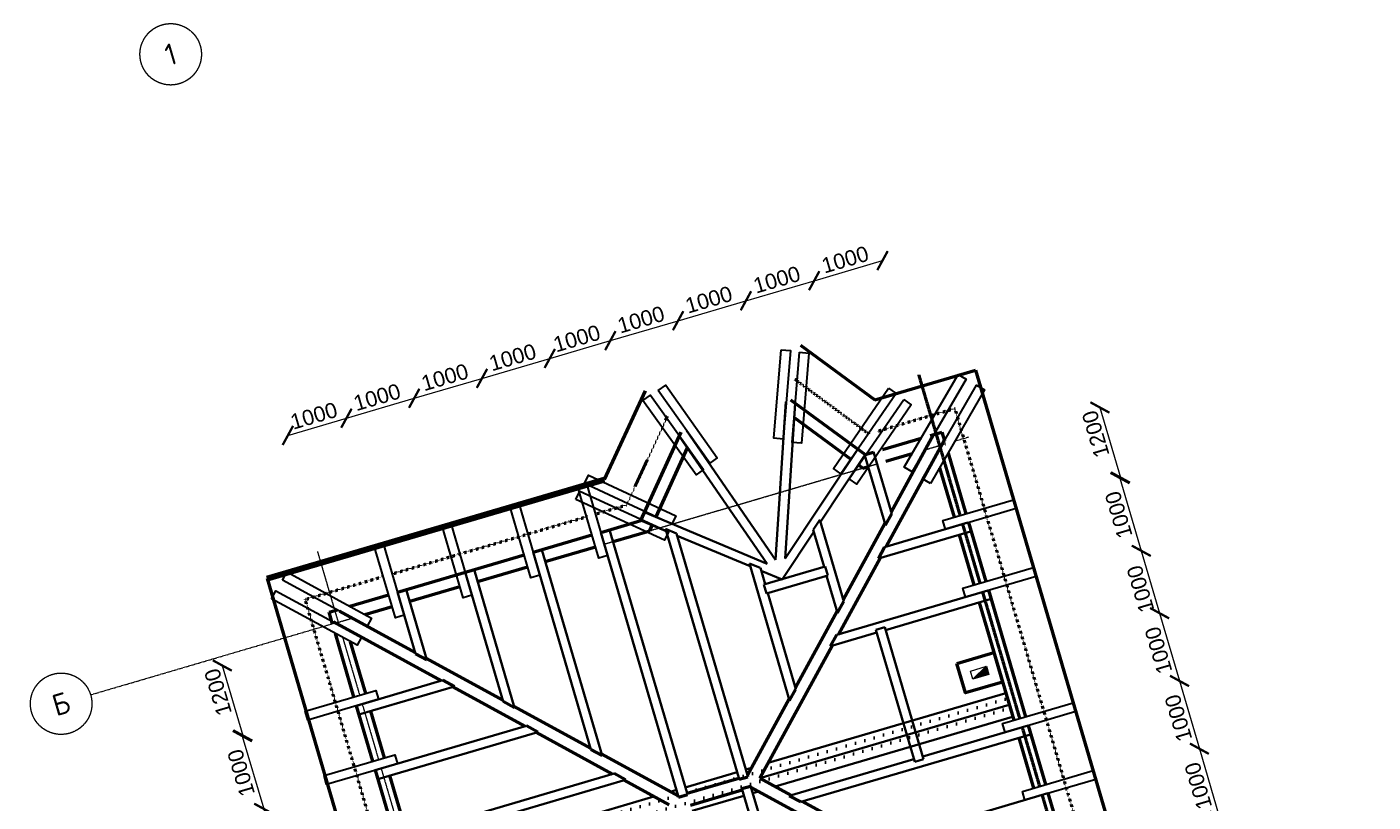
# Model space of a CAD drawing. Header units: millimetres. Extents: x -2096172177 to 2055029645, y -728784453 to 1899906214.
# Tile 98 of 109: x 1928966824 to 1957213781, y 1791817970 to 1808072039. Entities that reach past the tile are written whole.
import ezdxf
from ezdxf.enums import TextEntityAlignment as Align

# ---------------------------------------------------------------- set-up
doc = ezdxf.new("R2010")
doc.units = ezdxf.units.MM
doc.linetypes.add('ACAD_ISO03W100', pattern=[30, 12, -18])
doc.linetypes.add('DASHDOT_axis', pattern=[24, 20, -1.5, 1, -1.5])
for name, color, linetype, lineweight in [('Вентканалы', 214, 'Continuous', 18), ('жббалки', 14, 'Continuous', 35), ('Кобылки', 4, 'Continuous', 30), ('Крыша', 30, 'Continuous', 50), ('линии', 3, 'Continuous', 20), ('мауэрлат', 40, 'Continuous', 18), ('Накостные строп ноги', 10, 'Continuous', 50), ('Наружные стены', 1, 'Continuous', 50), ('Размеры', 40, 'Continuous', 18), ('стропила', 5, 'Continuous', 35)]:
    doc.layers.add(name, color=color, linetype=linetype, lineweight=lineweight)
doc.styles.add('GOST-2.304_Type-B', font='GOST Common.ttf')
doc.styles.add('стиль для стен', font='arial.ttf')
doc.dimstyles.new('Для размеров СТЕН', dxfattribs={"dimtxt": 2.5, "dimasz": 2.5, "dimexe": 1.25, "dimexo": 0.625, "dimtad": 1, "dimtxsty": 'стиль для стен', "dimblk": 'ARCHTICK', "dimcen": 2.5, "dimadec": 0, "dimazin": 0, "dimtfac": 1, "dimtmove": 0, "dimatfit": 3, "dimfxl": 1, "dimarcsym": 0})

# ---------------------------------------------------------------- blocks, each defined once
blk = doc.blocks.new('_ArchTick')
at = {"color": 0, "linetype": 'ByBlock', "const_width": 0.15}
blk.add_lwpolyline([(-0.5, -0.5), (0.5, 0.5)], dxfattribs=at)
blk = doc.blocks.new('*D663')
at = {"layer": 'Defpoints', "color": 0, "transparency": 16777216}
for p in [(1831701, 913619), (1829593, 912431), (1831701, 912431)]:
    blk.add_point(p, dxfattribs=at)
at = {"layer": 'Размеры', "color": 0, "lineweight": -2, "transparency": 16777216}
blk.add_line((1829593, 913619), (1829593, 912431), dxfattribs=at)
at = {"layer": 'Размеры', "color": 0, "lineweight": -2, "transparency": 16777216, "xscale": 250, "yscale": 250, "zscale": 250}
for p, rotation in [((1829593, 913619), 90), ((1829593, 912431), 270)]:
    blk.add_blockref('_ArchTick', p, dxfattribs=dict(at, rotation=rotation))
at = {"layer": 'Размеры', "color": 0, "transparency": 16777216, "insert": (1829405, 913222), "char_height": 250, "attachment_point": 5, "rotation": 90, "style": 'стиль для стен'}
blk.add_mtext('1200', dxfattribs=at)
blk = doc.blocks.new('*D665')
at = {"layer": 'Defpoints', "color": 0, "transparency": 16777216}
for p in [(1829593, 911190), (1829582, 910131), (1831503, 910131)]:
    blk.add_point(p, dxfattribs=at)
at = {"layer": 'Размеры', "color": 0, "lineweight": -2, "transparency": 16777216}
blk.add_line((1829582, 911190), (1829582, 910131), dxfattribs=at)
at = {"layer": 'Размеры', "color": 0, "lineweight": -2, "transparency": 16777216, "xscale": 250, "yscale": 250, "zscale": 250}
for p, rotation in [((1829582, 911190), 90), ((1829582, 910131), 270)]:
    blk.add_blockref('_ArchTick', p, dxfattribs=dict(at, rotation=rotation))
at = {"layer": 'Размеры', "color": 0, "transparency": 16777216, "insert": (1829395, 910597), "char_height": 250, "attachment_point": 5, "rotation": 90, "style": 'стиль для стен'}
blk.add_mtext('1000', dxfattribs=at)
blk = doc.blocks.new('*D675')
at = {"layer": 'Defpoints', "color": 0, "transparency": 16777216}
for p in [(1829587, 912425), (1829582, 911190), (1829593, 911190)]:
    blk.add_point(p, dxfattribs=at)
at = {"layer": 'Размеры', "color": 0, "lineweight": -2, "transparency": 16777216}
blk.add_line((1829582, 912425), (1829582, 911190), dxfattribs=at)
at = {"layer": 'Размеры', "color": 0, "lineweight": -2, "transparency": 16777216, "xscale": 250, "yscale": 250, "zscale": 250}
for p, rotation in [((1829582, 912425), 90), ((1829582, 911190), 270)]:
    blk.add_blockref('_ArchTick', p, dxfattribs=dict(at, rotation=rotation))
at = {"layer": 'Размеры', "color": 0, "transparency": 16777216, "insert": (1829395, 911856), "char_height": 250, "attachment_point": 5, "rotation": 90, "style": 'стиль для стен'}
blk.add_mtext('1000', dxfattribs=at)
blk = doc.blocks.new('*D677')
at = {"layer": 'Defpoints', "color": 0, "transparency": 16777216}
for p in [(1832665, 916912), (1832665, 913961), (1831672, 913931)]:
    blk.add_point(p, dxfattribs=at)
at = {"layer": 'Размеры', "color": 0, "lineweight": -2, "transparency": 16777216}
blk.add_line((1831672, 916912), (1832665, 916912), dxfattribs=at)
at = {"layer": 'Размеры', "color": 0, "lineweight": -2, "transparency": 16777216, "xscale": 250, "yscale": 250, "zscale": 250, "rotation": 180}
blk.add_blockref('_ArchTick', (1831672, 916912), dxfattribs=at)
at = {"layer": 'Размеры', "color": 0, "lineweight": -2, "transparency": 16777216, "xscale": 250, "yscale": 250, "zscale": 250}
blk.add_blockref('_ArchTick', (1832665, 916912), dxfattribs=at)
at = {"layer": 'Размеры', "color": 0, "transparency": 16777216, "insert": (1832168, 917099), "char_height": 250, "attachment_point": 5, "style": 'стиль для стен'}
blk.add_mtext('1000', dxfattribs=at)
blk = doc.blocks.new('*D679')
at = {"layer": 'Defpoints', "color": 0, "transparency": 16777216}
for p in [(1832665, 916912), (1833815, 916912), (1833815, 913961)]:
    blk.add_point(p, dxfattribs=at)
at = {"layer": 'Размеры', "color": 0, "lineweight": -2, "transparency": 16777216}
blk.add_line((1832665, 916912), (1833815, 916912), dxfattribs=at)
at = {"layer": 'Размеры', "color": 0, "lineweight": -2, "transparency": 16777216, "xscale": 250, "yscale": 250, "zscale": 250, "rotation": 180}
blk.add_blockref('_ArchTick', (1832665, 916912), dxfattribs=at)
at = {"layer": 'Размеры', "color": 0, "lineweight": -2, "transparency": 16777216, "xscale": 250, "yscale": 250, "zscale": 250}
blk.add_blockref('_ArchTick', (1833815, 916912), dxfattribs=at)
at = {"layer": 'Размеры', "color": 0, "transparency": 16777216, "insert": (1833240, 917099), "char_height": 250, "attachment_point": 5, "style": 'стиль для стен'}
blk.add_mtext('1000', dxfattribs=at)
blk = doc.blocks.new('*D681')
at = {"layer": 'Defpoints', "color": 0, "transparency": 16777216}
for p in [(1834965, 916912), (1833815, 913961), (1834965, 913961)]:
    blk.add_point(p, dxfattribs=at)
at = {"layer": 'Размеры', "color": 0, "lineweight": -2, "transparency": 16777216}
blk.add_line((1833815, 916912), (1834965, 916912), dxfattribs=at)
at = {"layer": 'Размеры', "color": 0, "lineweight": -2, "transparency": 16777216, "xscale": 250, "yscale": 250, "zscale": 250, "rotation": 180}
blk.add_blockref('_ArchTick', (1833815, 916912), dxfattribs=at)
at = {"layer": 'Размеры', "color": 0, "lineweight": -2, "transparency": 16777216, "xscale": 250, "yscale": 250, "zscale": 250}
blk.add_blockref('_ArchTick', (1834965, 916912), dxfattribs=at)
at = {"layer": 'Размеры', "color": 0, "transparency": 16777216, "insert": (1834390, 917099), "char_height": 250, "attachment_point": 5, "style": 'стиль для стен'}
blk.add_mtext('1000', dxfattribs=at)
blk = doc.blocks.new('*D683')
at = {"layer": 'Defpoints', "color": 0, "transparency": 16777216}
for p in [(1836115, 916912), (1834965, 913961), (1836115, 913961)]:
    blk.add_point(p, dxfattribs=at)
at = {"layer": 'Размеры', "color": 0, "lineweight": -2, "transparency": 16777216}
blk.add_line((1834965, 916912), (1836115, 916912), dxfattribs=at)
at = {"layer": 'Размеры', "color": 0, "lineweight": -2, "transparency": 16777216, "xscale": 250, "yscale": 250, "zscale": 250, "rotation": 180}
blk.add_blockref('_ArchTick', (1834965, 916912), dxfattribs=at)
at = {"layer": 'Размеры', "color": 0, "lineweight": -2, "transparency": 16777216, "xscale": 250, "yscale": 250, "zscale": 250}
blk.add_blockref('_ArchTick', (1836115, 916912), dxfattribs=at)
at = {"layer": 'Размеры', "color": 0, "transparency": 16777216, "insert": (1835540, 917099), "char_height": 250, "attachment_point": 5, "style": 'стиль для стен'}
blk.add_mtext('1000', dxfattribs=at)
blk = doc.blocks.new('*D685')
at = {"layer": 'Defpoints', "color": 0, "transparency": 16777216}
for p in [(1837143, 916912), (1836115, 913961), (1837143, 913679)]:
    blk.add_point(p, dxfattribs=at)
at = {"layer": 'Размеры', "color": 0, "lineweight": -2, "transparency": 16777216}
blk.add_line((1836115, 916912), (1837143, 916912), dxfattribs=at)
at = {"layer": 'Размеры', "color": 0, "lineweight": -2, "transparency": 16777216, "xscale": 250, "yscale": 250, "zscale": 250, "rotation": 180}
blk.add_blockref('_ArchTick', (1836115, 916912), dxfattribs=at)
at = {"layer": 'Размеры', "color": 0, "lineweight": -2, "transparency": 16777216, "xscale": 250, "yscale": 250, "zscale": 250}
blk.add_blockref('_ArchTick', (1837143, 916912), dxfattribs=at)
at = {"layer": 'Размеры', "color": 0, "transparency": 16777216, "insert": (1836629, 917099), "char_height": 250, "attachment_point": 5, "style": 'стиль для стен'}
blk.add_mtext('1000', dxfattribs=at)
blk = doc.blocks.new('*D687')
at = {"layer": 'Defpoints', "color": 0, "transparency": 16777216}
for p in [(1838293, 916912), (1837143, 913679), (1838293, 912747)]:
    blk.add_point(p, dxfattribs=at)
at = {"layer": 'Размеры', "color": 0, "lineweight": -2, "transparency": 16777216}
blk.add_line((1837143, 916912), (1838293, 916912), dxfattribs=at)
at = {"layer": 'Размеры', "color": 0, "lineweight": -2, "transparency": 16777216, "xscale": 250, "yscale": 250, "zscale": 250, "rotation": 180}
blk.add_blockref('_ArchTick', (1837143, 916912), dxfattribs=at)
at = {"layer": 'Размеры', "color": 0, "lineweight": -2, "transparency": 16777216, "xscale": 250, "yscale": 250, "zscale": 250}
blk.add_blockref('_ArchTick', (1838293, 916912), dxfattribs=at)
at = {"layer": 'Размеры', "color": 0, "transparency": 16777216, "insert": (1837718, 917099), "char_height": 250, "attachment_point": 5, "style": 'стиль для стен'}
blk.add_mtext('1000', dxfattribs=at)
blk = doc.blocks.new('*D689')
at = {"layer": 'Defpoints', "color": 0, "transparency": 16777216}
for p in [(1839443, 916912), (1839443, 912990), (1838293, 912747)]:
    blk.add_point(p, dxfattribs=at)
at = {"layer": 'Размеры', "color": 0, "lineweight": -2, "transparency": 16777216}
blk.add_line((1838293, 916912), (1839443, 916912), dxfattribs=at)
at = {"layer": 'Размеры', "color": 0, "lineweight": -2, "transparency": 16777216, "xscale": 250, "yscale": 250, "zscale": 250, "rotation": 180}
blk.add_blockref('_ArchTick', (1838293, 916912), dxfattribs=at)
at = {"layer": 'Размеры', "color": 0, "lineweight": -2, "transparency": 16777216, "xscale": 250, "yscale": 250, "zscale": 250}
blk.add_blockref('_ArchTick', (1839443, 916912), dxfattribs=at)
at = {"layer": 'Размеры', "color": 0, "transparency": 16777216, "insert": (1838868, 917099), "char_height": 250, "attachment_point": 5, "style": 'стиль для стен'}
blk.add_mtext('1000', dxfattribs=at)
blk = doc.blocks.new('*D691')
at = {"layer": 'Defpoints', "color": 0, "transparency": 16777216}
for p in [(1840601, 916912), (1840601, 913962), (1839443, 912990)]:
    blk.add_point(p, dxfattribs=at)
at = {"layer": 'Размеры', "color": 0, "lineweight": -2, "transparency": 16777216}
blk.add_line((1839443, 916912), (1840601, 916912), dxfattribs=at)
at = {"layer": 'Размеры', "color": 0, "lineweight": -2, "transparency": 16777216, "xscale": 250, "yscale": 250, "zscale": 250, "rotation": 180}
blk.add_blockref('_ArchTick', (1839443, 916912), dxfattribs=at)
at = {"layer": 'Размеры', "color": 0, "lineweight": -2, "transparency": 16777216, "xscale": 250, "yscale": 250, "zscale": 250}
blk.add_blockref('_ArchTick', (1840601, 916912), dxfattribs=at)
at = {"layer": 'Размеры', "color": 0, "transparency": 16777216, "insert": (1840022, 917099), "char_height": 250, "attachment_point": 5, "style": 'стиль для стен'}
blk.add_mtext('1000', dxfattribs=at)
blk = doc.blocks.new('*D693')
at = {"layer": 'Defpoints', "color": 0, "transparency": 16777216}
for p in [(1841760, 916912), (1840601, 913962), (1841760, 913960)]:
    blk.add_point(p, dxfattribs=at)
at = {"layer": 'Размеры', "color": 0, "lineweight": -2, "transparency": 16777216}
blk.add_line((1840601, 916912), (1841760, 916912), dxfattribs=at)
at = {"layer": 'Размеры', "color": 0, "lineweight": -2, "transparency": 16777216, "xscale": 250, "yscale": 250, "zscale": 250, "rotation": 180}
blk.add_blockref('_ArchTick', (1840601, 916912), dxfattribs=at)
at = {"layer": 'Размеры', "color": 0, "lineweight": -2, "transparency": 16777216, "xscale": 250, "yscale": 250, "zscale": 250}
blk.add_blockref('_ArchTick', (1841760, 916912), dxfattribs=at)
at = {"layer": 'Размеры', "color": 0, "transparency": 16777216, "insert": (1841181, 917099), "char_height": 250, "attachment_point": 5, "style": 'стиль для стен'}
blk.add_mtext('1000', dxfattribs=at)
blk = doc.blocks.new('*D729')
at = {"layer": 'Defpoints', "color": 0, "transparency": 16777216}
for p in [(1846591, 913619), (1844482, 912431), (1846590, 912431)]:
    blk.add_point(p, dxfattribs=at)
at = {"layer": 'Размеры', "color": 0, "lineweight": -2, "transparency": 16777216}
blk.add_line((1844482, 913619), (1844482, 912431), dxfattribs=at)
at = {"layer": 'Размеры', "color": 0, "lineweight": -2, "transparency": 16777216, "xscale": 250, "yscale": 250, "zscale": 250}
for p, rotation in [((1844482, 913619), 90), ((1844482, 912431), 270)]:
    blk.add_blockref('_ArchTick', p, dxfattribs=dict(at, rotation=rotation))
at = {"layer": 'Размеры', "color": 0, "transparency": 16777216, "insert": (1844295, 913222), "char_height": 250, "attachment_point": 5, "rotation": 90, "style": 'стиль для стен'}
blk.add_mtext('1200', dxfattribs=at)
blk = doc.blocks.new('*D731')
at = {"layer": 'Defpoints', "color": 0, "transparency": 16777216}
for p in [(1844482, 911190), (1844471, 910131), (1846392, 910131)]:
    blk.add_point(p, dxfattribs=at)
at = {"layer": 'Размеры', "color": 0, "lineweight": -2, "transparency": 16777216}
blk.add_line((1844471, 911190), (1844471, 910131), dxfattribs=at)
at = {"layer": 'Размеры', "color": 0, "lineweight": -2, "transparency": 16777216, "xscale": 250, "yscale": 250, "zscale": 250}
for p, rotation in [((1844471, 911190), 90), ((1844471, 910131), 270)]:
    blk.add_blockref('_ArchTick', p, dxfattribs=dict(at, rotation=rotation))
at = {"layer": 'Размеры', "color": 0, "transparency": 16777216, "insert": (1844284, 910597), "char_height": 250, "attachment_point": 5, "rotation": 90, "style": 'стиль для стен'}
blk.add_mtext('1000', dxfattribs=at)
blk = doc.blocks.new('*D733')
at = {"layer": 'Defpoints', "color": 0, "transparency": 16777216}
for p in [(1846392, 910131), (1844471, 908981), (1846392, 908981)]:
    blk.add_point(p, dxfattribs=at)
at = {"layer": 'Размеры', "color": 0, "lineweight": -2, "transparency": 16777216}
blk.add_line((1844471, 910131), (1844471, 908981), dxfattribs=at)
at = {"layer": 'Размеры', "color": 0, "lineweight": -2, "transparency": 16777216, "xscale": 250, "yscale": 250, "zscale": 250}
for p, rotation in [((1844471, 910131), 90), ((1844471, 908981), 270)]:
    blk.add_blockref('_ArchTick', p, dxfattribs=dict(at, rotation=rotation))
at = {"layer": 'Размеры', "color": 0, "transparency": 16777216, "insert": (1844284, 909556), "char_height": 250, "attachment_point": 5, "rotation": 90, "style": 'стиль для стен'}
blk.add_mtext('1000', dxfattribs=at)
blk = doc.blocks.new('*D735')
at = {"layer": 'Defpoints', "color": 0, "transparency": 16777216}
for p in [(1846392, 908981), (1844471, 907831), (1846392, 907831)]:
    blk.add_point(p, dxfattribs=at)
at = {"layer": 'Размеры', "color": 0, "lineweight": -2, "transparency": 16777216}
blk.add_line((1844471, 908981), (1844471, 907831), dxfattribs=at)
at = {"layer": 'Размеры', "color": 0, "lineweight": -2, "transparency": 16777216, "xscale": 250, "yscale": 250, "zscale": 250}
for p, rotation in [((1844471, 908981), 90), ((1844471, 907831), 270)]:
    blk.add_blockref('_ArchTick', p, dxfattribs=dict(at, rotation=rotation))
at = {"layer": 'Размеры', "color": 0, "transparency": 16777216, "insert": (1844284, 908406), "char_height": 250, "attachment_point": 5, "rotation": 90, "style": 'стиль для стен'}
blk.add_mtext('1000', dxfattribs=at)
blk = doc.blocks.new('*D737')
at = {"layer": 'Defpoints', "color": 0, "transparency": 16777216}
for p in [(1846392, 907831), (1844471, 906681), (1846391, 906681)]:
    blk.add_point(p, dxfattribs=at)
at = {"layer": 'Размеры', "color": 0, "lineweight": -2, "transparency": 16777216}
blk.add_line((1844471, 907831), (1844471, 906681), dxfattribs=at)
at = {"layer": 'Размеры', "color": 0, "lineweight": -2, "transparency": 16777216, "xscale": 250, "yscale": 250, "zscale": 250}
for p, rotation in [((1844471, 907831), 90), ((1844471, 906681), 270)]:
    blk.add_blockref('_ArchTick', p, dxfattribs=dict(at, rotation=rotation))
at = {"layer": 'Размеры', "color": 0, "transparency": 16777216, "insert": (1844284, 907256), "char_height": 250, "attachment_point": 5, "rotation": 90, "style": 'стиль для стен'}
blk.add_mtext('1000', dxfattribs=at)
blk = doc.blocks.new('*D739')
at = {"layer": 'Defpoints', "color": 0, "transparency": 16777216}
for p in [(1846391, 906681), (1844471, 905158), (1846591, 905158)]:
    blk.add_point(p, dxfattribs=at)
at = {"layer": 'Размеры', "color": 0, "lineweight": -2, "transparency": 16777216}
blk.add_line((1844471, 906681), (1844471, 905158), dxfattribs=at)
at = {"layer": 'Размеры', "color": 0, "lineweight": -2, "transparency": 16777216, "xscale": 250, "yscale": 250, "zscale": 250}
for p, rotation in [((1844471, 906681), 90), ((1844471, 905158), 270)]:
    blk.add_blockref('_ArchTick', p, dxfattribs=dict(at, rotation=rotation))
at = {"layer": 'Размеры', "color": 0, "transparency": 16777216, "insert": (1844284, 905919), "char_height": 250, "attachment_point": 5, "rotation": 90, "style": 'стиль для стен'}
blk.add_mtext('1500', dxfattribs=at)
blk = doc.blocks.new('*D741')
at = {"layer": 'Defpoints', "color": 0, "transparency": 16777216}
for p in [(1844477, 912425), (1844471, 911190), (1844482, 911190)]:
    blk.add_point(p, dxfattribs=at)
at = {"layer": 'Размеры', "color": 0, "lineweight": -2, "transparency": 16777216}
blk.add_line((1844471, 912425), (1844471, 911190), dxfattribs=at)
at = {"layer": 'Размеры', "color": 0, "lineweight": -2, "transparency": 16777216, "xscale": 250, "yscale": 250, "zscale": 250}
for p, rotation in [((1844471, 912425), 90), ((1844471, 911190), 270)]:
    blk.add_blockref('_ArchTick', p, dxfattribs=dict(at, rotation=rotation))
at = {"layer": 'Размеры', "color": 0, "transparency": 16777216, "insert": (1844284, 911856), "char_height": 250, "attachment_point": 5, "rotation": 90, "style": 'стиль для стен'}
blk.add_mtext('1000', dxfattribs=at)
blk = doc.blocks.new('Фасад (на основе 1 эт)')
at = {"layer": 'Вентканалы'}
h = blk.add_hatch(color=256, dxfattribs=at)
h.dxf.hatch_style = 1
h.paths.add_polyline_path([(1841251.294, 909956.655), (1841521.294, 909956.655), (1841521.294, 910096.655)])
at = {"layer": 'жббалки', "lineweight": 50}
h = blk.add_hatch(dxfattribs=at)
h.set_pattern_fill('DOTS', color=256)
h.set_pattern_definition([(0, (927245.61, 538974.37), (79.375, 158.75), [0, -158.75])])
h.paths.add_polyline_path([(1831703.399, 909388.603), (1831703.399, 909188.603), (1841701.294, 909188.603), (1841701.294, 909388.603)])
h.paths.add_polyline_path([(1841701.294, 909388.603), (1841701.294, 909588.603), (1831703.399, 909588.603), (1831703.399, 909388.603)])
at = {"linetype": 'DASHDOT_axis', "lineweight": 20, "ltscale": 0.2}
for p, q in [((1831601.294, 914961.655), (1831601.294, 913716.176)), ((1831601.294, 913504.604), (1831601.294, 912524.529)), ((1831601.294, 912374.529), (1831601.294, 911430.989)), ((1831601.294, 911280.989), (1831601.294, 910280.988))]:
    blk.add_line(p, q, dxfattribs=at)
at = {"linetype": 'DASHDOT_axis'}
for p, q in [((1828401.294, 913761.655), (1827401.294, 913761.655)), ((1831601.294, 913761.655), (1828401.294, 913761.655)), ((1829538.794, 913761.655), (1829476.294, 913761.655)), ((1841801.294, 913761.655), (1841901.294, 913761.655)), ((1842066.191, 913761.655), (1842301.294, 913761.655))]:
    blk.add_line(p, q, dxfattribs=at)
at = {"linetype": 'DASHDOT_axis', "lineweight": 15, "ltscale": 0.2}
for p, q in [((1831601.294, 913761.655), (1831841.611, 913761.655)), ((1832053.157, 913761.655), (1832514.786, 913761.655)), ((1832664.663, 913761.655), (1832664.786, 913761.655)), ((1832814.663, 913761.655), (1833664.663, 913761.655)), ((1833964.663, 913761.655), (1834814.663, 913761.655)), ((1835114.663, 913761.655), (1835964.663, 913761.655)), ((1836114.663, 913761.655), (1840754.033, 913761.655)), ((1840893.604, 913761.655), (1841338.265, 913761.655)), ((1841556.72, 913761.655), (1841801.294, 913761.655))]:
    blk.add_line(p, q, dxfattribs=at)
at = {"linetype": 'DASHDOT_axis'}
for centre in [(1831589.91, 923404.679), (1826901.294, 913761.655)]:
    blk.add_circle(centre, 500, dxfattribs=at)
at = {"layer": 'Вентканалы'}
blk.add_line((1841251.294, 909957.1), (1841521.294, 910097.1), dxfattribs=at)
at = {"layer": 'Вентканалы', "lineweight": 50, "ltscale": 10}
blk.add_lwpolyline([(1841071.294, 910276.655), (1841701.294, 910276.655), (1841701.294, 909776.655), (1841071.294, 909776.655)], close=True, dxfattribs=at)
at = {"layer": 'Вентканалы'}
blk.add_lwpolyline([(1841251.294, 910096.655), (1841521.294, 910096.655), (1841521.294, 909956.655), (1841251.294, 909956.655)], close=True, dxfattribs=at)
at = {"layer": 'жббалки', "ltscale": 0.2}
for p, q in [((1831703.399, 909588.603), (1835731.821, 909588.603)), ((1836014.663, 909588.603), (1836114.663, 909588.603)), ((1836264.663, 909588.603), (1837142.71, 909588.603)), ((1837292.71, 909588.603), (1837387.924, 909588.603)), ((1837670.767, 909588.603), (1841701.294, 909588.603)), ((1836264.663, 909188.603), (1837142.71, 909188.603)), ((1837292.71, 909188.603), (1837387.924, 909188.603)), ((1837670.767, 909188.603), (1841701.294, 909188.603))]:
    blk.add_line(p, q, dxfattribs=at)
at = {"layer": 'жббалки'}
blk.add_line((1841701.294, 909188.603), (1841701.294, 909588.603), dxfattribs=at)
at = {"layer": 'жббалки', "ltscale": 0.002}
blk.add_line((1837470.767, 909388.603), (1841701.294, 909388.603), dxfattribs=at)
at = {"layer": 'Кобылки'}
for points in [[(1837663.611, 915913.78), (1837805.671, 915961.936), (1838275.8, 914591.739), (1838133.741, 914543.582)], [(1839770.085, 915982.275), (1839909.89, 915927.92), (1839389.107, 914581.059), (1839249.302, 914635.415)], [(1837376.464, 915827.608), (1837518.524, 915875.765), (1838007.847, 914472.084), (1837865.788, 914423.928)], [(1840044.465, 915861), (1840184.27, 915806.644), (1839657.075, 914432.336), (1839517.27, 914486.692)], [(1836084.057, 914796.599), (1836183.181, 914909.18), (1837361.165, 913875.078), (1837262.041, 913762.497)], [(1841268.405, 914892.783), (1841362.832, 914776.234), (1840133.155, 913771.327), (1840038.728, 913887.875)], [(1830925.103, 914677.799), (1831031.337, 914783.697), (1832139.597, 913675.196), (1832033.363, 913569.298)], [(1832514.786, 914770.551), (1832664.786, 914770.551), (1832664.786, 913570.551), (1832514.786, 913570.551)], [(1833664.663, 914769.447), (1833814.663, 914769.447), (1833814.663, 913569.447), (1833664.663, 913569.447)], [(1834814.663, 914770.551), (1834964.663, 914770.551), (1834964.663, 913570.551), (1834814.663, 913570.551)], [(1835876.565, 914590.174), (1835975.689, 914702.754), (1837172.012, 913658.363), (1837072.888, 913545.782)], [(1835964.663, 914769.447), (1836114.663, 914769.447), (1836114.663, 913569.447), (1835964.663, 913569.447)], [(1841455.162, 914644.797), (1841549.589, 914528.249), (1840333.122, 913539.703), (1840238.695, 913656.251)], [(1841252.648, 913474.463), (1841149.599, 913583.463), (1842419.481, 914782.848), (1842522.53, 914673.849)], [(1830666.05, 914434.921), (1830772.284, 914540.819), (1831898.176, 913420.858), (1831791.942, 913314.96)], [(1841488.586, 913209.073), (1841385.536, 913318.072), (1842657.283, 914534.725), (1842760.332, 914425.726)], [(1830679.115, 912374.529), (1830679.115, 912524.529), (1831879.115, 912524.529), (1831879.115, 912374.529)], [(1841510.554, 912424.105), (1841510.554, 912574.105), (1842710.554, 912574.105), (1842710.554, 912424.105)], [(1830676.99, 911280.989), (1830676.99, 911430.989), (1831876.99, 911430.989), (1831876.99, 911280.989)], [(1841510.554, 911274.105), (1841510.554, 911424.105), (1842710.554, 911424.105), (1842710.554, 911274.105)], [(1841510.554, 908978.297), (1841510.554, 909128.297), (1842710.554, 909128.297), (1842710.554, 908978.297)], [(1841510.554, 907828.297), (1841510.554, 907978.297), (1842710.554, 907978.297), (1842710.554, 907828.297)]]:
    blk.add_lwpolyline(points, close=True, dxfattribs=at)
at = {"layer": 'Крыша', "color": 5, "lineweight": 50}
for p, q in [((1836417.681, 914770.551), (1837460.173, 915968.969)), ((1840090.014, 915968.969), (1840999.276, 914770.551)), ((1830691.294, 914770.551), (1830691.294, 904006.655)), ((1840999.276, 914770.551), (1842711.294, 914770.551)), ((1842711.294, 914770.551), (1842711.294, 904006.655))]:
    blk.add_line(p, q, dxfattribs=at)
at = {"layer": 'Крыша', "color": 5, "lineweight": 100}
blk.add_line((1830691.294, 914770.551), (1836417.681, 914770.551), dxfattribs=at)
at = {"layer": 'мауэрлат', "color": 30, "lineweight": 50}
for p, q in [((1836794.905, 913960.551), (1837828.638, 915158.969)), ((1839687.462, 915158.969), (1840601.443, 913961.564)), ((1837047.546, 913947.238), (1837853.338, 914881.401)), ((1839659.741, 914865.658), (1840356.287, 913953.115)), ((1831505.505, 913760.551), (1831505.601, 913960.551)), ((1831505.601, 913960.551), (1831642.715, 913960.551)), ((1831854.304, 913960.551), (1832514.786, 913960.551)), ((1832664.663, 913960.551), (1834814.663, 913960.551)), ((1834964.663, 913960.551), (1835964.663, 913960.551)), ((1836114.663, 913960.551), (1836794.905, 913960.551)), ((1840601.443, 913961.564), (1840743.604, 913961.433)), ((1840893.604, 913961.295), (1841549, 913960.692)), ((1841701.294, 913960.551), (1841901.294, 913960.367)), ((1841901.294, 913960.367), (1841901.294, 913811.486)), ((1832054.261, 913760.551), (1832514.786, 913760.551)), ((1832814.663, 913760.551), (1833664.663, 913760.551)), ((1833964.663, 913760.551), (1834814.663, 913760.551)), ((1835114.663, 913760.551), (1835964.663, 913760.551)), ((1836264.663, 913760.551), (1836886.514, 913760.551)), ((1836886.514, 913760.551), (1836950.356, 913834.564)), ((1840448.05, 913832.895), (1840502.428, 913761.655)), ((1840502.428, 913761.655), (1840592.71, 913761.572)), ((1840742.71, 913761.434), (1840754.21, 913761.423)), ((1840893.604, 913761.295), (1841337.451, 913760.886)), ((1841555.693, 913760.685), (1841560.003, 913760.681)), ((1841901.294, 913761.655), (1841901.294, 913760.367)), ((1831504.91, 912524.529), (1831505.428, 913599.965)), ((1831705.433, 913609.775), (1831705.435, 913614.989)), ((1841901.294, 913603.902), (1841901.294, 912574.105)), ((1831704.91, 912524.529), (1831705.332, 913401.114)), ((1841701.294, 913412.566), (1841701.294, 912574.105)), ((1841901.294, 912425.669), (1841901.294, 911424.105)), ((1831504.383, 911430.989), (1831504.838, 912374.529)), ((1831704.383, 911430.989), (1831704.765, 912224.197)), ((1831704.837, 912374.197), (1831704.838, 912374.529)), ((1841701.294, 912275.684), (1841701.294, 911424.105)), ((1831503.829, 910280.988), (1831504.311, 911280.989)), ((1831703.829, 910280.988), (1831704.239, 911130.652)), ((1831704.311, 911280.652), (1831704.311, 911280.989)), ((1841701.294, 911125.685), (1841701.294, 909128.297)), ((1841901.294, 911275.669), (1841901.294, 909128.297)), ((1841901.294, 908979.862), (1841901.294, 907978.297)), ((1841701.294, 908829.877), (1841701.294, 907978.297)), ((1841901.294, 907829.862), (1841901.294, 906828.296))]:
    blk.add_line(p, q, dxfattribs=at)
at = {"layer": 'мауэрлат', "linetype": 'DASHDOT_axis', "lineweight": 50, "ltscale": 0.2}
for p, q in [((1841801.294, 914961.655), (1841801.294, 912574.105)), ((1841801.294, 912425.677), (1841801.294, 911424.105)), ((1841801.294, 911275.677), (1841801.294, 909128.297)), ((1841801.294, 908979.869), (1841801.294, 907978.297)), ((1841801.294, 907829.869), (1841801.294, 906828.296))]:
    blk.add_line(p, q, dxfattribs=at)
at = {"layer": 'мауэрлат'}
for p, q in [((1831672.004, 913931.262), (1831642.715, 913960.551)), ((1831530.583, 913789.841), (1831505.532, 913815.639))]:
    blk.add_line(p, q, dxfattribs=at)
at = {"layer": 'Накостные строп ноги'}
for p, q in [((1840742.71, 912943.388), (1841760.081, 913960.497)), ((1832946.549, 912373.875), (1831530.583, 913789.841)), ((1832664.663, 912938.603), (1831672.004, 913931.262)), ((1840507.941, 912425.777), (1841901.294, 913819.13)), ((1832814.663, 912765.285), (1832664.663, 912915.285)), ((1840592.71, 912764.87), (1840742.71, 912914.87)), ((1833814.663, 911788.603), (1832814.663, 912788.603)), ((1839592.71, 911793.388), (1840592.71, 912793.388)), ((1840329.788, 912275.791), (1840479.776, 912425.779)), ((1833121.595, 912223.829), (1832971.556, 912373.868)), ((1834040.428, 911279.995), (1833096.588, 912223.836)), ((1839358.035, 911275.871), (1840357.953, 912275.789)), ((1833964.663, 911615.285), (1833814.663, 911765.285)), ((1839442.71, 911614.87), (1839592.71, 911764.87)), ((1834964.663, 910638.603), (1833964.663, 911638.603)), ((1838442.71, 910643.388), (1839442.71, 911643.388)), ((1834215.477, 911129.946), (1834065.435, 911279.988)), ((1835190.523, 910129.901), (1834190.47, 911129.953)), ((1837470.767, 909388.603), (1839208.047, 911125.883)), ((1839179.882, 911125.885), (1839329.87, 911275.873)), ((1835114.663, 910465.285), (1834964.663, 910615.285)), ((1836114.663, 909488.603), (1835114.663, 910488.603)), ((1837292.71, 909493.388), (1838292.71, 910493.388)), ((1838292.71, 910464.87), (1838442.71, 910614.87)), ((1835365.561, 909979.863), (1835215.528, 910129.896)), ((1835931.821, 909388.603), (1835340.555, 909979.868)), ((1836114.663, 909468.603), (1836268.078, 909468.603)), ((1836264.663, 909488.603), (1837142.71, 909488.603)), ((1837142.71, 909468.603), (1837287.924, 909468.603)), ((1837879.196, 908980.174), (1837470.767, 909388.603)), ((1836264.663, 909288.603), (1837142.71, 909288.603)), ((1837142.71, 909308.603), (1837287.924, 909308.603)), ((1838293.859, 908282.668), (1837292.71, 909283.818)), ((1838000.834, 908830.165), (1837850.823, 908980.176)), ((1839029.291, 907830.079), (1838029.208, 908830.162))]:
    blk.add_line(p, q, dxfattribs=at)
at = {"layer": 'Наружные стены', "linetype": 'ACAD_ISO03W100', "lineweight": 50, "ltscale": 0.2}
for p, q in [((1836645.441, 914270.551), (1837687.932, 915468.969)), ((1839841.748, 915468.969), (1840751.01, 914270.551)), ((1831191.294, 903943.004), (1831191.294, 914271.655)), ((1831195.505, 914270.551), (1832514.786, 914270.551)), ((1832664.663, 914270.551), (1835982.736, 914270.551)), ((1836114.663, 914270.551), (1836645.441, 914270.551)), ((1840893.604, 914270.551), (1842215.505, 914270.551)), ((1842211.294, 914271.655), (1842211.294, 904506.655))]:
    blk.add_line(p, q, dxfattribs=at)
at = {"layer": 'Наружные стены', "linetype": 'ACAD_ISO03W100', "lineweight": 50, "ltscale": 20}
blk.add_line((1836878.514, 913760.551), (1836886.514, 913760.551), dxfattribs=at)
blk.add_solid([(1835699.505, 913759.885), (1835695.505, 913760.551), (1835699.505, 913761.218)], dxfattribs=at)
at = {"layer": 'стропила'}
for p, q in [((1838567.82, 912705.721), (1837780.509, 915103.173)), ((1838718.579, 912727.41), (1837920.076, 915158.942)), ((1838718.579, 912727.41), (1839604.522, 915151.999)), ((1838871.898, 912705.808), (1839741.099, 915088.699)), ((1832664.663, 913960.551), (1832664.663, 912915.285)), ((1832814.663, 913960.551), (1832814.663, 912765.175)), ((1833814.663, 913960.551), (1833814.663, 911765.285)), ((1833964.663, 913960.551), (1833964.663, 911615.285)), ((1834964.663, 913960.551), (1834964.663, 910615.285)), ((1835114.663, 913960.551), (1835114.663, 910465.285)), ((1836114.663, 913960.551), (1836114.663, 909488.603)), ((1836264.663, 913960.551), (1836264.663, 909488.603)), ((1837142.71, 913678.67), (1836794.905, 913960.551)), ((1838570.604, 912703.447), (1836899.039, 914068.515)), ((1838871.898, 912705.808), (1840509.575, 914081.92)), ((1839592.71, 913115.419), (1840601.443, 913961.564)), ((1840592.71, 913965.644), (1840592.71, 912764.87)), ((1840742.71, 913965.644), (1840742.71, 912914.87)), ((1837142.71, 913715.593), (1837142.71, 909493.696)), ((1837142.71, 913715.593), (1837292.71, 913594.024)), ((1837292.71, 913594.024), (1837292.71, 909493.696)), ((1838292.71, 912746.639), (1837292.71, 913557.1)), ((1839592.71, 913150.994), (1839442.71, 913025.171)), ((1839592.71, 913150.994), (1839592.71, 911764.87)), ((1838730.286, 912392.001), (1839442.71, 912989.596)), ((1839442.71, 913025.171), (1839442.71, 912394.513)), ((1838292.059, 912793.222), (1838442.059, 912671.652)), ((1838292.71, 912792.694), (1838292.71, 910464.87)), ((1838442.71, 912671.125), (1838442.71, 912394.513)), ((1838730.286, 912392.001), (1838442.71, 912625.07)), ((1840479.776, 912425.779), (1841892.57, 912425.67)), ((1833121.595, 912223.829), (1831502.673, 912224.25)), ((1832971.556, 912373.868), (1831502.712, 912374.25)), ((1839462.71, 912394.513), (1838422.71, 912394.513)), ((1838422.71, 912245.507), (1838422.71, 912394.513)), ((1839462.71, 912245.507), (1838422.71, 912245.507)), ((1838442.71, 912245.507), (1838442.71, 910614.87)), ((1839442.71, 912245.507), (1839442.71, 911614.87)), ((1839462.71, 912394.513), (1839462.71, 912245.507)), ((1840329.788, 912275.791), (1841892.558, 912275.67)), ((1834215.477, 911129.946), (1831502.67, 911130.709)), ((1834065.435, 911279.988), (1831502.712, 911280.709)), ((1839179.882, 911125.885), (1839965.25, 911125.823)), ((1839329.87, 911275.873), (1841890.774, 911275.67)), ((1839965.25, 908933.62), (1839965.25, 911175.522)), ((1840115.25, 911175.522), (1839965.25, 911175.522)), ((1840115.25, 908933.62), (1840115.25, 911175.522)), ((1840115.25, 911125.811), (1841890.762, 911125.67)), ((1835215.528, 910129.896), (1831502.712, 910130.709)), ((1835365.561, 909979.863), (1831502.679, 909980.709)), ((1836114.663, 909488.603), (1836114.663, 909465.285)), ((1836264.663, 909488.603), (1836264.663, 909465.188)), ((1837142.71, 909493.696), (1837142.71, 909468.603)), ((1837292.71, 909493.696), (1837292.71, 909464.87)), ((1837142.71, 909308.603), (1837142.71, 904821.747)), ((1837292.71, 909312.093), (1837292.71, 904821.747)), ((1837850.823, 908980.176), (1839965.25, 908980.012)), ((1840115.25, 908933.62), (1839965.25, 908933.62)), ((1840115.25, 908980), (1841901.293, 908979.862)), ((1838000.834, 908830.165), (1841901.282, 908829.862)), ((1839000.918, 907830.081), (1841901.293, 907829.862))]:
    blk.add_line(p, q, dxfattribs=at)
at = {"linetype": 'DASHDOT_axis', "style": 'GOST-2.304_Type-B'}
for s, p in [('1', (1831589.91, 923404.679)), ('Б', (1826901.294, 913761.655))]:
    blk.add_text(s, height=350, dxfattribs=at).set_placement(p, align=Align.MIDDLE_CENTER)
at = {"layer": 'Размеры'}
dim = blk.add_linear_dim(base=(1832664.663, 916911.794), p1=(1831672.004, 913931.262), p2=(1832664.663, 913960.551), text='1000', dimstyle='Для размеров СТЕН', override={"dimse1": 1, "dimse2": 1}, dxfattribs=at)
dim.commit()
dim.dimension.update_dxf_attribs({"geometry": '*D677', "text_midpoint": (1832168.334, 916911.794), "dimtype": 128})
for base, p1, p2, picture, middle in [((1833814.663, 916911.794), (1832664.663, 916911.794), (1833814.663, 913960.551), '*D679', (1833239.663, 917099.294)), ((1834964.663, 916911.794), (1833814.663, 913960.551), (1834964.663, 913960.551), '*D681', (1834389.663, 917099.294)), ((1836114.663, 916911.794), (1834964.663, 913960.551), (1836114.663, 913960.551), '*D683', (1835539.663, 917099.294)), ((1837142.71, 916911.794), (1836114.663, 913960.551), (1837142.71, 913678.669), '*D685', (1836628.687, 917099.294)), ((1838292.71, 916911.794), (1837142.71, 913678.669), (1838292.71, 912746.639), '*D687', (1837717.71, 917099.294)), ((1839442.71, 916911.794), (1838292.71, 912746.639), (1839442.71, 912989.596), '*D689', (1838867.71, 917099.294)), ((1840601.443, 916911.794), (1839442.71, 912989.596), (1840601.443, 913961.564), '*D691', (1840022.076, 917099.294)), ((1841760.081, 916911.794), (1840601.443, 913961.564), (1841760.081, 913960.497), '*D693', (1841180.762, 917099.294))]:
    dim = blk.add_linear_dim(base=base, p1=p1, p2=p2, text='1000', dimstyle='Для размеров СТЕН', override={"dimse1": 1, "dimse2": 1}, dxfattribs=at)
    dim.commit()
    dim.dimension.update_dxf_attribs({"geometry": picture, "text_midpoint": middle})
for base, p1, p2, text, picture, middle in [((1829592.807, 912430.653), (1831701.294, 913619.13), (1831700.96, 912430.653), '1200', '*D663', (1829592.807, 913222.481)), ((1844482.121, 912430.653), (1846590.607, 913619.13), (1846590.273, 912430.653), '1200', '*D729', (1844482.121, 913222.481)), ((1829582.087, 911190.201), (1829587.447, 912425.293), (1829592.807, 911190.201), '1000', '*D675', (1829582.087, 911855.681)), ((1844471.4, 911190.201), (1844476.76, 912425.293), (1844482.121, 911190.201), '1000', '*D741', (1844471.4, 911855.681)), ((1829582.087, 910130.709), (1829592.807, 911190.201), (1831502.712, 910130.709), '1000', '*D665', (1829582.087, 910596.757)), ((1844471.4, 910130.709), (1844482.121, 911190.201), (1846392.025, 910130.709), '1000', '*D731', (1844471.4, 910596.757))]:
    dim = blk.add_linear_dim(base=base, p1=p1, p2=p2, angle=90, text=text, dimstyle='Для размеров СТЕН', override={"dimse1": 1, "dimse2": 1}, dxfattribs=at)
    dim.commit()
    dim.dimension.update_dxf_attribs({"geometry": picture, "text_midpoint": middle, "dimtype": 128})
for base, p1, p2, text, picture, middle in [((1844471.4, 908980.709), (1846392.025, 910130.709), (1846392.025, 908980.709), '1000', '*D733', (1844283.9, 909555.709)), ((1844471.4, 907830.709), (1846392.025, 908980.709), (1846392.025, 907830.709), '1000', '*D735', (1844283.9, 908405.709)), ((1844471.4, 906680.681), (1846392.025, 907830.709), (1846391.408, 906680.681), '1000', '*D737', (1844283.9, 907255.695)), ((1844471.4, 905158.076), (1846391.408, 906680.681), (1846590.607, 905158.076), '1500', '*D739', (1844283.9, 905919.379))]:
    dim = blk.add_linear_dim(base=base, p1=p1, p2=p2, angle=90, text=text, dimstyle='Для размеров СТЕН', override={"dimse1": 1, "dimse2": 1}, dxfattribs=at)
    dim.commit()
    dim.dimension.update_dxf_attribs({"geometry": picture, "text_midpoint": middle})

msp = doc.modelspace()

# ---------------------------------------------------------------- block references
at = {"layer": 'линии', "xscale": -1289.125523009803, "yscale": -1287.842123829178, "zscale": 1289.125523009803, "rotation": 196.3740975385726}
msp.add_blockref('Фасад (на основе 1 эт)', (1843499.301, 904896.093), dxfattribs=at)

doc.saveas('drawing.dxf')
